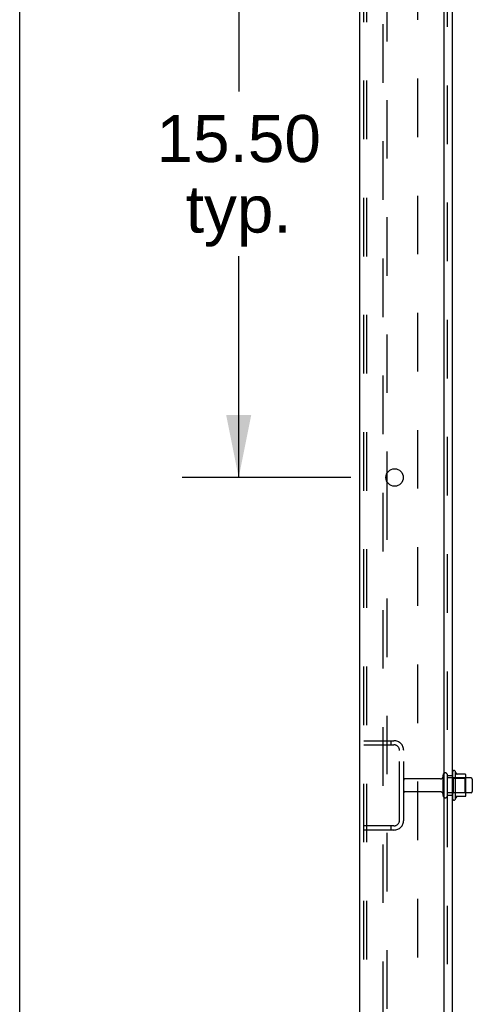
# Model space of a CAD drawing. Header units: inches. Extents: x 0 to 268, y 0 to 174.
# Tile 6 of 76: x 0 to 11, y 83 to 108. Entities that reach past the tile are written whole.
import ezdxf

# ---------------------------------------------------------------- set-up
doc = ezdxf.new("R2010")
doc.units = ezdxf.units.IN
doc.header["$LTSCALE"] = 14.749625
doc.header["$MEASUREMENT"] = 0
doc.linetypes.add('HIDDEN', pattern=[0.2, 0.1, -0.1])
doc.layers.get('0').update_dxf_attribs({"linetype": 'CONTINUOUS'})
for name, color, linetype in [('DEFAULT_2', 8, 'HIDDEN'), ('DIMENSIONS', 7, 'CONTINUOUS'), ('SUBPANEL', 7, 'CONTINUOUS')]:
    doc.layers.add(name, color=color, linetype=linetype)
doc.styles.get("Standard").update_dxf_attribs({"font": 'arial.ttf'})
doc.dimstyles.new('DIMSTYLE_1', dxfattribs={"dimtxt": 1.183125, "dimasz": 1.5775, "dimexe": 0.09, "dimexo": 0.07, "dimgap": 0.0375, "dimtad": 0, "dimtih": 1, "dimtoh": 1, "dimzin": 4, "dimdsep": 46, "dimtxsty": 'Standard', "dimblk": '_FILLED', "dimblk1": '_FILLED', "dimblk2": '_FILLED', "dimcen": 0.09, "dimadec": 3, "dimazin": 1, "dimtfac": 1, "dimtdec": 3, "dimtofl": 0, "dimtmove": 0, "dimatfit": 3, "dimldrblk": '_FILLED', "dimfxl": 0, "dimtolj": 1, "dimtzin": 4, "dimarcsym": 0})

# ---------------------------------------------------------------- blocks, each defined once
blk = doc.blocks.new('_FILLED')
at = {"color": 0, "linetype": 'ByBlock'}
blk.add_solid([(0, 0), (-1, 0.2), (-1, -0.2)], dxfattribs=at)
blk = doc.blocks.new('*D15')
at = {"layer": 'DIMENSIONS', "color": 2, "linetype": 'Continuous'}
for p, q in [((8.327, 111.657), (4.089, 111.657)), ((5.509, 111.657), (5.509, 105.873)), ((5.509, 96.157), (5.509, 101.732)), ((8.327, 96.157), (4.089, 96.157))]:
    blk.add_line(p, q, dxfattribs=at)
at = {"layer": 'DIMENSIONS', "color": 2, "linetype": 'Continuous', "xscale": 1.5775, "yscale": 1.5775, "zscale": 1.5775}
for p, rotation in [((5.509, 111.657), 90), ((5.509, 96.157), 270)]:
    blk.add_blockref('_FILLED', p, dxfattribs=dict(at, rotation=rotation))
at = {"layer": 'DIMENSIONS', "color": 2, "linetype": 'Continuous', "insert": (5.509, 105.281), "char_height": 1.1831, "width": 4.13434, "attachment_point": 2, "line_spacing_factor": 0.9}
blk.add_mtext('15.50\\Ptyp.', dxfattribs=at)

msp = doc.modelspace()

# ---------------------------------------------------------------- linework, layer by layer
at = {"color": 7, "linetype": 'Continuous'}
for p, q in [((0, 0), (0, 173.525)), ((10.955, 88.763), (10.955, 88.051)), ((11.211, 88.685), (10.983, 88.685)), ((11.221, 88.152), (11.221, 88.663)), ((11.355, 88.595), (11.221, 88.595)), ((11.385, 88.565), (11.385, 88.25)), ((11.211, 88.13), (10.983, 88.13)), ((11.355, 88.22), (11.221, 88.22))]:
    msp.add_line(p, q, dxfattribs=at)
at = {"color": 3, "linetype": 'Continuous'}
for p, q in [((8.556, 48.511), (8.556, 128.303)), ((10.681, 50.532), (10.681, 124.907)), ((9.236, 96.255), (9.236, 96.06))]:
    msp.add_line(p, q, dxfattribs=at)
msp.add_circle((9.431, 96.157), 0.219, dxfattribs=at)
at = {"color": 7, "linetype": 'Continuous'}
for centre, radius, start, end in [((10.924, 88.741), 0.0384, 34.4497, 180), ((10.355, 88.407), 0.698, 23.9679, 30.6631), ((11.002, 88.695), 0.01, 203.9679, 270), ((11.211, 88.675), 0.01, 5.1938, 90), ((11.08, 88.663), 0.141, 0, 5.2081), ((11.355, 88.565), 0.03, 360, 90), ((11.355, 88.25), 0.03, 270, 0), ((10.924, 88.073), 0.0384, 180, 325.5503), ((10.355, 88.407), 0.698, 329.3369, 336.0321), ((11.002, 88.12), 0.01, 90, 156.0321), ((11.211, 88.14), 0.01, 270, 354.8062), ((11.08, 88.152), 0.141, 354.7919, 360)]:
    msp.add_arc(centre, radius, start, end, dxfattribs=at)
at = {"layer": 'DEFAULT_2', "color": 8, "linetype": 'HIDDEN'}
for p, q in [((8.66, 48.625), (8.66, 128.19)), ((8.734, 48.625), (8.734, 128.19)), ((9.132, 128.22), (9.132, 48.595)), ((9.236, 111.56), (9.236, 96.255)), ((9.236, 96.06), (9.236, 80.755)), ((8.66, 89.532), (9.414, 89.532)), ((9.333, 89.532), (9.333, 89.428)), ((8.66, 89.428), (9.414, 89.428)), ((9.556, 87.529), (9.556, 89.286)), ((9.66, 87.529), (9.66, 89.286)), ((10.885, 88.741), (10.885, 88.073)), ((10.588, 88.572), (9.69, 88.572)), ((10.65, 88.15), (10.65, 88.665)), ((10.76, 88.15), (10.76, 88.665)), ((11.221, 88.595), (10.76, 88.595)), ((10.905, 88.591), (10.885, 88.611)), ((10.905, 88.591), (10.905, 88.224)), ((10.905, 88.591), (11.201, 88.591)), ((11.201, 88.591), (11.221, 88.611)), ((11.201, 88.591), (11.201, 88.224)), ((10.588, 88.242), (9.69, 88.242)), ((11.221, 88.22), (10.76, 88.22)), ((10.905, 88.224), (10.885, 88.204)), ((10.905, 88.224), (11.201, 88.224)), ((11.201, 88.224), (11.221, 88.204)), ((9.414, 87.386), (8.66, 87.386)), ((9.414, 87.282), (8.66, 87.282)), ((9.333, 87.386), (9.333, 87.282))]:
    msp.add_line(p, q, dxfattribs=at)
for centre, radius, start, end in [((9.414, 89.286), 0.246, 0, 90), ((9.414, 89.286), 0.142, 0, 90), ((9.69, 88.542), 0.03, 90, 180), ((10.588, 88.635), 0.0625, 270, 360), ((10.705, 88.665), 0.055, 360, 180), ((9.69, 88.272), 0.03, 180, 270), ((10.588, 88.18), 0.0625, 0, 90), ((10.705, 88.15), 0.055, 180, 0), ((9.414, 87.529), 0.246, 270, 360), ((9.414, 87.529), 0.142, 270, 360)]:
    msp.add_arc(centre, radius, start, end, dxfattribs=at)
at = {"layer": 'SUBPANEL', "color": 3, "linetype": 'Continuous'}
msp.add_line((10.885, 52.563), (10.885, 124.251), dxfattribs=at)
at = {"layer": 'SUBPANEL', "color": 8, "linetype": 'HIDDEN'}
for p, q in [((10.76, 54.403), (10.76, 122.411)), ((10.01, 118.001), (10.01, 58.813)), ((10.76, 88.657), (10.885, 88.657)), ((10.76, 88.157), (10.885, 88.157))]:
    msp.add_line(p, q, dxfattribs=at)

# ---------------------------------------------------------------- dimensions: what is measured, and where the dimension line sits
at = {"layer": 'DIMENSIONS', "color": 2, "linetype": 'Continuous'}
dim = msp.add_linear_dim(base=(5.509, 96.157), p1=(8.397, 111.657), p2=(8.397, 96.157), angle=270, text='<>\\Ptyp.', dimstyle='DIMSTYLE_1', dxfattribs=at)
dim.commit()
dim.dimension.update_dxf_attribs({"geometry": '*D15', "text_midpoint": (5.509, 103.803), "dimtype": 160})

doc.saveas('drawing.dxf')
